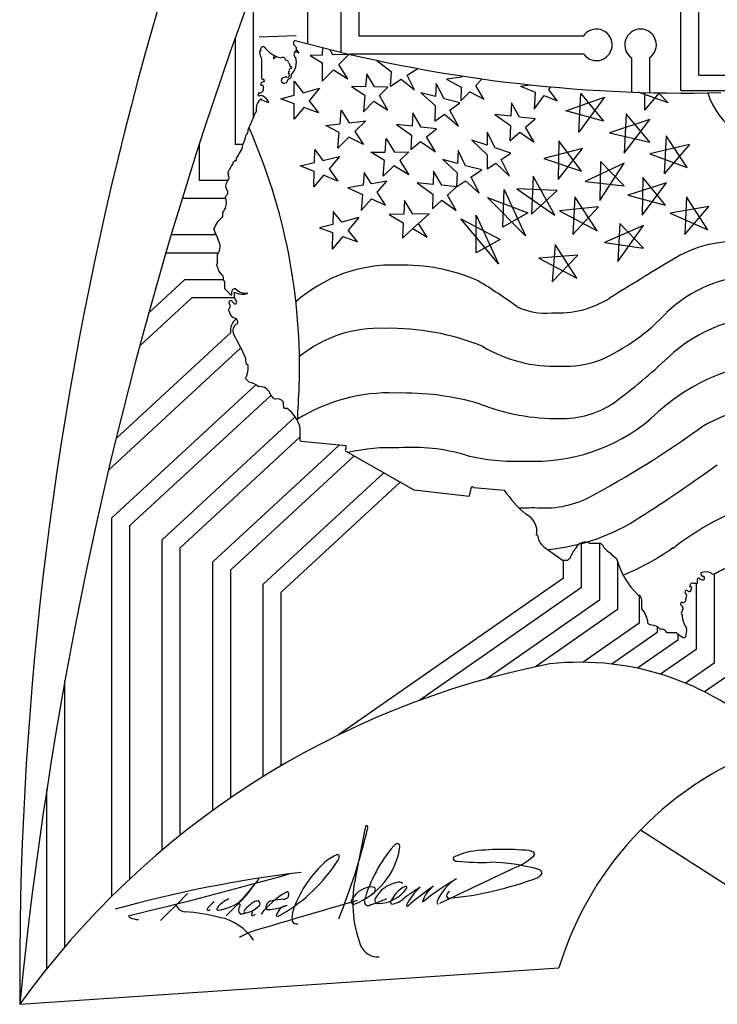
# Model space of a CAD drawing. Extents: x -15.37 to -7.87, y 7.61 to 15.55.
# Tile 1 of 7: x -15.37 to -12.27, y 7.61 to 11.98. Entities that reach past the tile are written whole.
import ezdxf

# ---------------------------------------------------------------- set-up
doc = ezdxf.new("R2010")
doc.units = 0
doc.header["$MEASUREMENT"] = 0
doc.linetypes.add('solid', pattern=[0])
doc.layers.get('0').update_dxf_attribs({"linetype": 'solid'})
doc.layers.add('1', color=7, linetype='solid')
doc.layers.add('7', color=7, linetype='solid')

msp = doc.modelspace()

# ---------------------------------------------------------------- linework, layer by layer
at = {"color": 3, "linetype": 'solid'}
for p, q in [((-12.434, 11.665), (-12.434, 13.2711)), ((-12.354, 11.733), (-12.354, 13.2711)), ((-13.862, 12.5151), (-13.862, 11.905)), ((-13.942, 12.4691), (-13.942, 11.8345)), ((-14.09, 12.3839), (-14.09, 11.8719)), ((-14.33, 12.1204), (-14.33, 11.5424)), ((-14.41, 11.8988), (-14.41, 11.425)), ((-12.8668, 11.905), (-13.862, 11.905)), ((-14.2931, 11.8024), (-14.2931, 11.7187)), ((-12.864, 11.825), (-13.902, 11.825)), ((-14.2813, 11.7028), (-14.2872, 11.7028)), ((-14.2813, 11.7067), (-14.2813, 11.7028)), ((-14.1776, 11.7106), (-14.1735, 11.7146)), ((-12.354, 11.733), (-10.5782, 11.733)), ((-14.2972, 11.6948), (-14.2972, 11.6909)), ((-14.2931, 11.6868), (-14.2972, 11.6909)), ((-14.2853, 11.6668), (-14.2853, 11.6828)), ((-12.434, 11.665), (-10.5303, 11.665)), ((-14.57, 11.4261), (-14.57, 11.265)), ((-14.3762, 11.425), (-14.41, 11.425)), ((-14.4435, 11.265), (-14.57, 11.265)), ((-14.4446, 11.2205), (-14.4446, 11.2043)), ((-14.4505, 11.185), (-14.6461, 11.185)), ((-14.4646, 11.1047), (-14.4646, 11.1247)), ((-14.4946, 11.025), (-14.6946, 11.025)), ((-14.4765, 10.9713), (-14.4765, 10.9773)), ((-14.7182, 10.945), (-14.4841, 10.945)), ((-14.4886, 10.8976), (-14.4886, 10.9373)), ((-14.4886, 10.8817), (-14.4927, 10.8895)), ((-14.7944, 10.6776), (-14.6347, 10.825)), ((-14.4622, 10.825), (-14.6347, 10.825)), ((-14.4568, 10.7858), (-14.4568, 10.8139)), ((-14.4368, 10.7659), (-14.4568, 10.7858)), ((-14.834, 10.5322), (-14.6034, 10.745)), ((-14.4126, 10.745), (-14.6034, 10.745)), ((-14.4249, 10.758), (-14.4249, 10.774)), ((-14.4127, 10.7461), (-14.4127, 10.7699)), ((-14.4127, 10.7181), (-14.4249, 10.7302)), ((-14.4368, 10.6862), (-14.4408, 10.6903)), ((-14.939, 10.121), (-14.4313, 10.5896)), ((-14.9723, 9.9813), (-14.3851, 10.5234)), ((-14.3531, 10.4273), (-14.3531, 10.447)), ((-14.958, 9.7702), (-14.3189, 10.3602)), ((-14.349, 10.3714), (-14.365, 10.3873)), ((-14.878, 9.7352), (-14.2524, 10.3127)), ((-14.734, 9.6722), (-14.1436, 10.2172)), ((-14.654, 9.6371), (-14.122, 10.1283)), ((-14.122, 10.1122), (-14.122, 10.1681)), ((-14.51, 9.5741), (-13.9495, 10.0915)), ((-14.1179, 10.1081), (-14.122, 10.1122)), ((-13.9186, 10.0884), (-14.1179, 10.1081)), ((-13.9186, 10.0763), (-13.9186, 10.0884)), ((-14.43, 9.5391), (-13.8828, 10.0441)), ((-13.6157, 9.8929), (-13.9186, 10.0644)), ((-14.286, 9.476), (-13.7512, 9.9697)), ((-14.206, 9.441), (-13.6781, 9.9283)), ((-13.3724, 9.8651), (-13.6157, 9.8929)), ((-14.958, 8.0918), (-14.958, 9.7702)), ((-14.878, 8.1689), (-14.878, 9.7352)), ((-13.0695, 9.6937), (-13.0735, 9.6937)), ((-14.734, 8.2971), (-14.734, 9.6722)), ((-12.874, 9.4611), (-12.874, 9.656)), ((-12.8384, 9.6578), (-12.7903, 9.6578)), ((-12.794, 9.6578), (-12.794, 9.4047)), ((-14.654, 8.3628), (-14.654, 9.6371)), ((-14.51, 8.4724), (-14.51, 9.5741)), ((-12.9577, 9.5822), (-12.934, 9.5822)), ((-12.954, 9.5028), (-12.954, 9.5822)), ((-12.714, 9.5739), (-12.714, 9.3629)), ((-14.43, 8.5288), (-14.43, 9.5391)), ((-12.286, 9.5212), (-12.286, 9.1249)), ((-14.286, 8.6228), (-14.286, 9.476)), ((-12.954, 9.5028), (-13.9517, 8.8076)), ((-12.3599, 9.4785), (-12.3759, 9.4785)), ((-12.366, 9.4785), (-12.366, 9.1862)), ((-12.3599, 9.4785), (-12.3599, 9.4929)), ((-14.206, 8.6711), (-14.206, 9.441)), ((-12.874, 9.4611), (-13.5914, 8.9611)), ((-12.794, 9.4047), (-13.2937, 9.0565)), ((-12.6229, 9.4267), (-12.6191, 9.4267)), ((-12.618, 9.4259), (-12.618, 9.3031)), ((-12.607, 9.3667), (-12.607, 9.4067)), ((-12.714, 9.3629), (-13.0783, 9.1091)), ((-12.618, 9.3031), (-12.8672, 9.1294)), ((-12.538, 9.2613), (-12.7388, 9.1213)), ((-12.538, 9.2864), (-12.538, 9.2613)), ((-12.4515, 9.2593), (-12.4955, 9.2593)), ((-12.446, 9.2549), (-12.446, 9.2279)), ((-12.446, 9.2279), (-12.6255, 9.1028)), ((-12.366, 9.1862), (-12.5233, 9.0765)), ((-12.286, 9.1249), (-12.4123, 9.0369)), ((-12.206, 9.0831), (-12.3278, 8.9982)), ((-15.166, 7.8678), (-15.166, 9.047)), ((-15.246, 7.7712), (-15.246, 8.5662)), ((-13.8344, 8.3954), (-13.8745, 8.1849))]:
    msp.add_line(p, q, dxfattribs=at)
for centre, radius, start, end in [((-12.808, 11.867), 0.07, 216.8699, 507.1217), ((-12.612, 11.867), 0.07, 304.8713, 595.1714), ((-14.1377, 11.8741), 0.0144, 119.1672, 236.4586), ((-12.4111, 18.2054), 6.5523, 254.65722, 271.35406), ((-14.2922, 11.8333), 0.0103, 118.9092, 208.9092), ((-14.2853, 11.8464), 0.0126, 71.1755, 198.8245), ((-14.1772, 11.9338), 0.1286, 215.9965, 253.6221), ((-14.134, 11.8244), 0.0159, 118.7607, 241.2393), ((-14.1535, 11.8485), 0.0157, -40.676, 60.0232), ((-14.0258, 11.9002), 0.2847, 194.62, 200.0877), ((-14.2085, 11.8199), 0.0107, 242.0427, 297.9573), ((-14.1993, 11.7986), 0.0126, 38.4781, 109.3406), ((-14.1832, 11.8044), 0.00655, 161.9918, 248.0422), ((-14.1841, 11.7875), 0.0109, 6.6945, 98.4286), ((-14.1591, 11.7923), 0.0145, 194.0342, 223.038), ((-14.2198, 11.7905), 0.0807, -43.845, 14.3376), ((-14.1674, 11.7446), 0.00637, 111.2067, 197.2553), ((-14.1629, 11.7546), 0.00793, 80.7302, 210.6962), ((-14.1613, 11.7794), 0.00891, 160.5404, 268.0327), ((-14.1643, 11.7665), 0.00484, 303.1188, 416.8812), ((-14.2869, 11.6921), 0.0106, 91.6768, 165.4534), ((-14.2873, 11.7203), 0.00603, 195.6751, 289.6246), ((-14.2873, 11.7086), 0.00632, -18.048, 71.952), ((-14.1917, 11.7087), 0.014, 134.6108, 225.3892), ((-14.1835, 11.6926), 0.0317, 71.6424, 124.7718), ((-14.1936, 11.7128), 0.0162, 240.5937, 352.0206), ((-14.1842, 11.7327), 0.0146, 316.9492, 403.0508), ((-14.1765, 11.7299), 0.0155, -79.1202, 17.6499), ((-14.3006, 11.6698), 0.0155, 252.3494, 349.1218), ((-14.2912, 11.6809), 0.00623, 17.6489, 107.6507), ((-14.2576, 11.5813), 0.0604, 130.9653, 189.5158), ((-14.3033, 11.6448), 0.00615, 160.7692, 250.7711), ((-14.3115, 11.6529), 0.00655, 291.9573, 378.0079), ((-14.2955, 11.6235), 0.0183, 60.4356, 122.0422), ((-14.2852, 11.6357), 0.0149, 216.2617, 259.2868), ((-14.2058, 11.7976), 0.1947, 245.051, 253.4495), ((-14.3141, 11.5896), 0.0569, 22.0035, 61.0395), ((-11.975, 11.7653), 0.3568, 198.1934, 269.2142), ((-14.273, 11.5353), 0.057, 140.88, 170.8516), ((-14.7346, 11.6949), 0.4324, 331.9169, 339.6299), ((-14.3861, 11.4891), 0.0331, -40.4536, 3.9744), ((-16.7498, 10.4383), 2.6249, 358.1395, 383.8412), ((-14.7261, 11.5749), 0.3806, 336.5767, 343.6266), ((-14.4222, 11.4226), 0.0454, -42.9535, 1.2041), ((-14.4092, 11.3409), 0.0117, 107.6508, 184.9697), ((-14.412, 11.3601), 0.00809, -95.0251, 28.2483), ((-14.4945, 11.4337), 0.1136, 322.0832, 338.3072), ((-14.1839, 11.1836), 0.2839, 146.5978, 154.8514), ((-14.3933, 11.2336), 0.0598, 149.0908, 173.458), ((-14.4528, 11.2782), 0.0161, -59.5642, 7.2132), ((-14.4385, 11.3002), 0.00466, 119.6934, 240.3066), ((-14.4281, 11.2909), 0.0137, 157.5499, 230.9798), ((-14.4302, 11.238), 0.0226, 173.9225, 230.4841), ((-14.4275, 11.184), 0.0266, 130.0436, 161.383), ((-14.5207, 11.1686), 0.072, 340.628, 379.372), ((-14.3752, 11.085), 0.0978, 142.4404, 156.0883), ((-14.3927, 11.008), 0.1205, 126.6165, 158.1309), ((-14.4829, 11.0499), 0.0219, 172.1964, 216.3332), ((-14.8009, 10.8813), 0.3383, 16.4798, 27.3908), ((-14.5491, 10.9781), 0.073, 326.013, 354.6793), ((-12.1915, 10.4659), 0.5287, 48.8827, 122.2974), ((-14.4866, 10.8915), 0.0064, 108.437, 198.4347), ((-14.4261, 10.892), 0.0633, 189.4184, 232.623), ((-13.7133, 10.2482), 0.6423, 87.8319, 131.7484), ((-13.6647, 10.0679), 0.8226, 66.1886, 91.6928), ((33.437, -64.4433), 88.2403, 121.352007, 121.561637), ((-14.4185, 10.8397), 0.0462, 177.4854, 213.9639), ((-12.0933, 10.2618), 0.5807, 49.9291, 133.9966), ((-14.4111, 10.7721), 0.0139, 80.1011, 172.4066), ((-14.3609, 10.8314), 0.066, 223.6451, 275.4984), ((-14.7293, 8.5186), 2.6925, 54.37, 58.7502), ((-14.4268, 10.768), 0.0101, 192.101, 281.1216), ((-14.379, 10.8324), 0.071, 241.6114, 290.0942), ((-14.3892, 10.7478), 0.0236, 184.1071, 228.2432), ((-12.9749, 11.097), 0.4187, 265.7288, 302.5987), ((-14.4181, 10.6835), 0.0237, 128.0636, 163.3623), ((-14.4308, 10.7261), 0.00719, 34.889, 213.6852), ((-14.4644, 10.7061), 0.0319, -7.1691, 30.0864), ((-14.4108, 10.7254), 0.00759, -104.9391, 39.3404), ((-13.0373, 10.9526), 0.2749, 243.2995, 276.5135), ((-14.4017, 10.6888), 0.0351, 184.1947, 258.5882), ((-14.3618, 10.5983), 0.07, 129.0687, 187.1217), ((-14.4168, 10.6384), 0.0179, 333.0477, 423.0483), ((-13.1581, 11.2966), 0.9046, 293.7943, 316.9844), ((-12.0301, 9.9952), 0.6685, 87.9169, 133.4889), ((-14.386, 10.5988), 0.0348, 115.2135, 207.9166), ((-13.772, 10.0518), 0.5587, 87.3823, 129.2411), ((-13.721, 9.5384), 1.0717, 67.5382, 91.3642), ((-15.149, 10.1516), 0.8495, 22.6531, 30.477), ((-12.9944, 11.0677), 0.6253, 239.5251, 272.3387), ((-14.2754, 10.4729), 0.0897, 176.2048, 194.1529), ((-14.6173, 12.7805), 3.1331, 307.08, 312.7607), ((-14.3612, 10.4409), 0.0101, 36.8816, 97.0428), ((-12.9434, 10.8789), 0.4367, 266.6501, 290.1273), ((-11.9296, 9.5596), 0.9099, 87.8573, 134.4031), ((-14.473, 10.4412), 0.1207, 333.5022, 353.3835), ((-14.3724, 10.2623), 0.1115, 52.9986, 77.9005), ((-14.3016, 10.3011), 0.0504, 36.9472, 94.2178), ((-25.8759, 10.8717), 11.761, 356.73071, 357.47257), ((-14.2033, 10.3476), 0.0602, 195.59, 239.9211), ((-13.7291, 9.5653), 0.7585, 87.6435, 122.2459), ((-13.6667, 9.0924), 1.231, 73.7808, 91.4516), ((-14.2238, 10.2645), 0.0325, 36.1304, 107.2583), ((-14.1075, 10.2776), 0.0902, 176.1813, 192.7533), ((-12.9794, 11.1517), 0.942, 248.619, 270.4927), ((-12.9632, 10.6319), 0.4223, 268.901, 303.7954), ((-11.8972, 9.4034), 0.8879, 87.8042, 119.9939), ((-14.1846, 10.2861), 0.0304, 248.911, 275.6083), ((-14.2677, 10.1331), 0.1499, 13.4839, 54.9476), ((-13.0831, 10.8216), 0.8009, 266.9855, 310.1831), ((-14.9683, 13.8215), 4.4964, 298.2257, 305.7517), ((-13.9163, 10.0703), 0.00637, 111.2057, 248.7943), ((-13.7222, 9.2738), 0.8072, 87.2966, 103.3954), ((-13.6247, 9.2511), 0.8312, 73.4279, 94.098), ((-13.1673, 10.9369), 0.9161, 256.0836, 272.6353), ((-16.059, 15.2122), 6.4385, 302.3385, 306.03375), ((-13.4, 9.8811), 0.0319, -30.0868, 7.1691), ((-13.3857, 9.898), 0.0216, -36.6054, 8.0762), ((-13.3579, 9.9014), 0.00644, 32.1511, 183.149), ((-13.0532, 12.54), 2.6521, 263.521, 266.4607), ((-12.7539, 10.2085), 0.5603, 214.2776, 229.0252), ((-11.7225, 8.6935), 1.2, 87.2815, 128.4759), ((-13.0369, 10.2508), 0.4371, 264.1497, 296.5281), ((-13.126, 10.4862), 0.6717, 267.7079, 273.803), ((-13.154, 9.7101), 0.0821, -11.5689, 66.5708), ((-13.1005, 10.5076), 0.8812, 275.1913, 303.4395), ((-12.9949, 9.7003), 0.0749, 185.0911, 231.3323), ((-12.8574, 9.6154), 0.0465, 65.8804, 151.145), ((-12.8123, 9.6239), 0.0404, 20.13, 57.0004), ((-11.3963, 11.8684), 2.7686, 233.536, 235.668), ((-12.7785, 9.5362), 0.1569, 139.6546, 159.9533), ((-12.6789, 9.7214), 0.1269, 221.2046, 237.7763), ((-12.6443, 9.7043), 0.1364, 221.4302, 236.9107), ((-13.0565, 10.4438), 0.9974, 291.5703, 306.084), ((-12.9227, 9.5786), 0.0118, 105.4966, 162.5615), ((-12.3722, 9.6835), 0.3589, 195.1057, 225.7011), ((-12.3323, 9.5222), 0.0124, 160.9812, 252.9232), ((-12.322, 9.469), 0.0613, 68.9744, 111.0256), ((-12.2901, 9.5317), 0.0112, 208.7602, 302.7105), ((-13.8076, 12.6091), 3.4423, 296.2686, 297.3057), ((-12.3818, 9.4685), 0.0116, 59.2639, 210.7348), ((-12.354, 9.4957), 0.00656, 25.0388, 205.0388), ((-12.3282, 9.5332), 0.04, 240.1909, 255.673), ((-12.3362, 9.5023), 0.00808, 256.3331, 448.2232), ((-12.4076, 9.4395), 0.00829, 22.0042, 186.5246), ((-12.4264, 9.4226), 0.0191, 347.7811, 416.3547), ((-12.3979, 9.4527), 0.0103, 258.6431, 370.0696), ((-12.3886, 9.4591), 0.0047, 280.89, 492.2398), ((-12.6334, 9.4043), 0.0265, 5.1285, 57.4799), ((-12.4287, 9.3887), 0.00679, 63.1948, 243.6747), ((-12.4239, 9.4079), 0.0133, 262.367, 336.4018), ((-12.4023, 9.4087), 0.0112, 118.7605, 212.7105), ((-12.6895, 9.2928), 0.1108, 5.2933, 41.8634), ((-12.442, 9.3669), 0.0188, 347.7486, 416.9327), ((-12.4219, 9.3469), 0.00986, 126.0957, 233.9043), ((-12.4216, 9.3569), 0.0064, 108.4357, 198.4345), ((-12.562, 9.3161), 0.0216, 217.3799, 255.8426), ((-12.3025, 9.3477), 0.1255, 183.9962, 213.0292), ((-12.5718, 9.2267), 0.0686, 44.959, 86.2062), ((-12.5173, 9.2533), 0.0227, 15.1952, 105.1953), ((-12.2927, 9.4509), 0.2489, 230.3599, 238.2497), ((-12.4977, 9.2712), 0.0904, -17.9694, 5.0999), ((-12.4207, 9.25), 0.0111, 254.5379, 323.1112), ((-16.514, 9.0288), 2.7651, 337.9672, 346.7683), ((-13.8234, 8.395), 0.011, 119.3855, 177.984), ((-13.8297, 8.3983), 0.00771, 341.805, 409.1033), ((-13.9999, 8.3583), 0.3237, 291.2307, 350.4052), ((-13.2179, 7.8965), 0.644, 139.3644, 164.2049), ((-13.6898, 8.3019), 0.0224, 85.4958, 152.046), ((-13.6937, 8.3108), 0.0145, 333.4999, 427.1072), ((-13.2197, 7.1435), 1.1564, 84.3326, 97.2561), ((-13.8923, 8.1086), 0.1803, 112.7958, 134.6575), ((-13.9568, 8.2661), 0.0103, 50.4562, 121.4692), ((-13.9852, 8.2693), 0.0363, -39.6385, 3.3849), ((-13.436, 8.2602), 0.00792, 154.559, 191.1182), ((-13.4255, 8.2671), 0.0201, 204.7275, 270.5723), ((-13.3085, 8.0021), 0.2941, 101.2143, 117.2417), ((-13.3206, 8.547), 0.3627, 297.2489, 310.5516), ((-13.1207, 8.2191), 0.0766, 66.3028, 78.5342), ((-13.0939, 8.2785), 0.0115, 321.576, 429.8524), ((-14.5713, 8.6471), 0.7334, 300.2569, 326.8558), ((-13.6699, 7.8631), 0.5115, 133.0579, 161.5918), ((6.8629, -34.6167), 47.2872, 115.0442, 115.51149), ((-13.3141, 9.5798), 1.3375, 265.2337, 271.5101), ((-13.301, 7.3449), 0.8982, 74.9899, 88.5901), ((-13.0836, 8.1675), 0.0475, 48.723, 71.2492), ((-13.4392, 2.5941), 5.6449, 96.9072, 105.4558), ((-18.3618, 22.8712), 15.2662, 283.1827, 285.93198), ((-15.5718, 9.1484), 1.6016, 314.4259, 322.3734), ((-12.7585, 7.0401), 1.3135, 120.6722, 128.6873), ((-13.3094, 7.982), 0.2226, 122.3922, 157.4292), ((-13.6026, 9.57), 1.4934, 275.4227, 290.8469), ((-13.0923, 8.2239), 0.0539, 293.1828, 320.1299), ((-13.0619, 8.1952), 0.0125, 331.5855, 399.5145), ((-14.6733, 8.3672), 0.4134, 315.0542, 326.0458), ((-13.8014, 8.0299), 0.1028, 101.3781, 154.3816), ((-13.8083, 8.0892), 0.044, 65.7196, 110.6995), ((-13.808, 8.1211), 0.0197, 285.7661, 384.7004), ((-13.6673, 8.0182), 0.1372, 101.2458, 152.3385), ((-13.7833, 8.2239), 0.1648, 272.2291, 324.3282), ((-13.594, 8.0134), 0.1378, 118.5605, 155.6642), ((-13.6842, 8.1288), 0.0259, 50.4552, 112.4964), ((-13.1607, 7.4358), 0.8181, 121.5995, 128.0832), ((-13.6537, 8.1201), 0.0156, 88.5694, 113.1322), ((-13.6538, 8.1306), 0.00512, 327.3693, 445.0166), ((-13.411, 7.9312), 0.2691, 131.5209, 153.0469), ((-12.5005, 6.6837), 1.7814, 125.3183, 129.3941), ((-13.4518, 8.0306), 0.1325, 126.3701, 164.7751), ((-6.5233, -0.1469), 11.5608, 134.46549, 135.30679), ((-14.3893, 7.9634), 0.1269, 112.8411, 143.0852), ((-13.978, 7.7612), 0.4056, 120.8764, 141.5788), ((-14.1838, 7.8202), 0.2591, 92.6314, 104.0698), ((-14.1955, 8.105), 0.0259, 269.6054, 324.0504), ((-14.1761, 8.0958), 0.0168, 107.1963, 126.968), ((-14.1791, 8.1073), 0.00499, 359.085, 472.9793), ((-14.1965, 8.099), 0.0239, -22.8258, 19.9735), ((-13.9356, 8.4773), 0.4415, 286.5014, 296.5763), ((-13.776, 8.0742), 0.015, 149.2613, 266.4744), ((-13.7255, 8.1482), 0.0911, 276.5591, 311.3623), ((-13.4622, 8.094), 0.0108, 162.363, 274.1794), ((-13.4482, 8.0911), 0.0252, 115.4506, 165.6494), ((-14.6306, 8.0681), 0.0445, 199.5385, 266.8075), ((-14.5277, 8.0344), 0.00695, 127.1922, 218.4854), ((-14.5316, 8.0527), 0.0226, 265.8998, 302.3784), ((-14.3546, 7.8898), 0.2324, 130.123, 139.7369), ((-14.4864, 8.036), 0.00574, 141.0032, 266.7081), ((-14.5137, 8.2417), 0.2132, 277.2949, 308.6085), ((-14.3881, 8.0375), 0.0213, 109.8098, 139.8407), ((-14.3685, 8.0318), 0.0271, 142.3954, 221.4464), ((-14.393, 8.0527), 0.00534, -55.4759, 115.1388), ((-14.2246, 7.905), 0.1915, 122.6644, 138.9005), ((-14.4196, 8.1738), 0.1691, 298.4387, 314.1867), ((-14.3084, 8.0316), 0.0398, 90.923, 119.4521), ((5.2812, -58.039), 68.8297, 106.154387, 106.546557), ((-14.3125, 8.0592), 0.0126, -31.6718, 73.8644), ((-14.2614, 8.0454), 0.0131, 148.5889, 247.5231), ((-14.2444, 8.0417), 0.03, 94.4398, 159.4699), ((-14.2771, 8.291), 0.2579, 272.3778, 290.7296), ((-14.1709, 7.9938), 0.0583, 98.4532, 164.9226), ((-13.9324, 8.0696), 0.0387, 351.8708, 367.0235), ((-13.8866, 8.0636), 0.00753, 176.6456, 284.4544), ((-13.8203, 8.0672), 0.0165, 167.5768, 303.6864), ((-13.7135, 8.0653), 0.0078, 141.0142, 258.006), ((-13.6468, 8.0527), 0.00403, 173.8151, 272.7958), ((-13.6511, 8.0677), 0.0195, 283.1656, 312.5567), ((-13.6172, 8.0402), 0.0245, 124.448, 147.6711), ((-13.5095, 8.0644), 0.00622, 151.0188, 267.9262), ((-14.8762, 8.0031), 0.00577, 134.3263, 249.6434), ((-14.8313, 8.1082), 0.1201, 246.9969, 266.1066), ((-14.7354, 6.91), 1.1183, 76.7574, 84.7491), ((-14.5268, 7.7656), 0.2378, 33.6882, 78.4795), ((-14.3891, 8.0885), 0.0747, 270.1751, 286.7466), ((-14.3637, 8.0245), 0.00825, 129.0119, 232.3999), ((-14.3719, 8.0956), 0.0777, 272.3508, 294.9707), ((-14.3342, 8.01), 0.0038, 160.6076, 280.1639), ((-14.2541, 7.9962), 0.085, 158.0522, 169.8013), ((-14.3352, 8.0231), 0.017, 275.7235, 322.5464), ((-14.2243, 8.0066), 0.00381, 140.2543, 283.4598), ((-14.2409, 8.0654), 0.0649, 285.6587, 307.1195), ((-14.0454, 7.9967), 0.1131, 164.5011, 184.0642), ((-14.1375, 7.9906), 0.0208, 185.3833, 286.5713), ((-14.2432, 7.6735), 0.2781, 106.2717, 122.2452), ((-13.7766, 7.9069), 0.084, 202.7168, 273.6325)]:
    msp.add_arc(centre, radius, start, end, dxfattribs=at)
at = {"layer": '1', "color": 3, "linetype": 'solid'}
for p, q in [((-14.1403, 11.9063), (-14.304, 11.9003)), ((-14.1264, 11.8297), (-14.144, 11.8367)), ((-14.1264, 11.8297), (-14.1381, 11.8459)), ((-14.0237, 11.8547), (-14.0238, 11.8215)), ((-13.9766, 11.8228), (-13.9912, 11.8465)), ((-14.2386, 11.8208), (-14.2398, 11.8038)), ((-14.2398, 11.8038), (-14.2281, 11.8158)), ((-14.0238, 11.8215), (-14.0778, 11.82)), ((-14.0778, 11.82), (-14.024, 11.7865)), ((-13.906, 11.8248), (-13.9766, 11.8228)), ((-13.9504, 11.7804), (-13.906, 11.8248)), ((-13.7813, 11.798), (-13.7162, 11.7472)), ((-12.652, 11.8095), (-12.652, 11.6576)), ((-12.572, 11.8096), (-12.572, 11.6551)), ((-14.024, 11.7865), (-14.0243, 11.7066)), ((-14.0243, 11.7066), (-13.9748, 11.756)), ((-13.9748, 11.756), (-13.9109, 11.7163)), ((-13.9109, 11.7163), (-13.9504, 11.7804)), ((-13.7214, 11.6839), (-13.7162, 11.7472)), ((-13.6474, 11.7318), (-13.6007, 11.762)), ((-14.149, 11.7066), (-14.1087, 11.6542)), ((-14.149, 11.6431), (-14.149, 11.7066)), ((-13.8267, 11.739), (-13.8317, 11.681)), ((-13.7926, 11.6802), (-13.8267, 11.739)), ((-13.7214, 11.6839), (-13.6743, 11.7144)), ((-13.6743, 11.7144), (-13.6144, 11.6677)), ((-13.6144, 11.6677), (-13.6474, 11.7318)), ((-13.4071, 11.7233), (-13.4735, 11.7147)), ((-13.4735, 11.7147), (-13.4078, 11.6796)), ((-13.407, 11.7293), (-13.4071, 11.7233)), ((-13.3422, 11.6874), (-13.3145, 11.7157)), ((-14.1087, 11.6542), (-14.0356, 11.6742)), ((-14.0356, 11.6742), (-14.0816, 11.619)), ((-13.8947, 11.6823), (-13.8349, 11.6434)), ((-13.8317, 11.681), (-13.8947, 11.6823)), ((-13.7327, 11.679), (-13.7926, 11.6802)), ((-13.7702, 11.6416), (-13.7327, 11.679)), ((-13.5189, 11.6952), (-13.5211, 11.6375)), ((-13.4837, 11.6277), (-13.5189, 11.6952)), ((-13.4078, 11.6796), (-13.4087, 11.6191)), ((-13.4087, 11.6191), (-13.3696, 11.6592)), ((-13.3696, 11.6592), (-13.3066, 11.6256)), ((-13.3066, 11.6256), (-13.3422, 11.6874)), ((-13.1446, 11.6839), (-13.1027, 11.6897)), ((-13.1446, 11.6839), (-13.0794, 11.6578)), ((-13.0794, 11.6578), (-13.0847, 11.5818)), ((-13.0186, 11.6686), (-13.0095, 11.6805)), ((-12.9826, 11.6191), (-13.0186, 11.6686)), ((-12.4902, 11.6094), (-12.6221, 11.6565)), ((-14.2074, 11.6272), (-14.149, 11.6431)), ((-14.149, 11.6057), (-14.2074, 11.6272)), ((-14.0816, 11.619), (-14.0405, 11.5656)), ((-13.8349, 11.6434), (-13.8412, 11.5705)), ((-13.8412, 11.5705), (-13.7946, 11.6172)), ((-13.7946, 11.6172), (-13.7327, 11.577)), ((-13.7327, 11.577), (-13.7702, 11.6416)), ((-13.5869, 11.6547), (-13.5227, 11.5974)), ((-13.5211, 11.6375), (-13.5869, 11.6547)), ((-13.4136, 11.6094), (-13.4837, 11.6277)), ((-13.0847, 11.5818), (-13.0391, 11.6417)), ((-13.0391, 11.6417), (-12.9826, 11.6191)), ((-12.9438, 11.5737), (-12.772, 11.6353)), ((-12.8854, 11.4798), (-12.8773, 11.6515)), ((-12.772, 11.6353), (-12.8854, 11.4798)), ((-12.8773, 11.6515), (-12.7769, 11.5284)), ((-12.593, 11.577), (-12.5937, 11.6557)), ((-12.593, 11.577), (-12.5276, 11.6542)), ((-12.4902, 11.6094), (-12.5325, 11.6543)), ((-14.149, 11.5381), (-14.149, 11.6057)), ((-14.106, 11.5898), (-14.149, 11.5381)), ((-14.0405, 11.5656), (-14.106, 11.5898)), ((-13.9453, 11.5166), (-13.9401, 11.577)), ((-13.9401, 11.577), (-13.9042, 11.5217)), ((-13.5227, 11.5974), (-13.5253, 11.5284)), ((-13.4575, 11.5775), (-13.4136, 11.6094)), ((-13.42, 11.5057), (-13.4575, 11.5775)), ((-13.1851, 11.6094), (-13.1877, 11.5502)), ((-13.1485, 11.5461), (-13.1851, 11.6094)), ((-12.7769, 11.5284), (-12.9438, 11.5737)), ((-13.9042, 11.5217), (-13.8315, 11.5306)), ((-13.8315, 11.5306), (-13.8792, 11.4833)), ((-13.6225, 11.5656), (-13.6255, 11.5065)), ((-13.5859, 11.5023), (-13.6225, 11.5656)), ((-13.5253, 11.5284), (-13.4812, 11.5603)), ((-13.4812, 11.5603), (-13.42, 11.5057)), ((-13.258, 11.5575), (-13.1895, 11.5095)), ((-13.1877, 11.5502), (-13.258, 11.5575)), ((-13.0798, 11.5389), (-13.1485, 11.5461)), ((-13.1227, 11.5016), (-13.0798, 11.5389)), ((-12.5712, 11.5365), (-12.7494, 11.4765)), ((-12.6765, 11.5608), (-12.6854, 11.3874)), ((-12.6854, 11.3874), (-12.5712, 11.5365)), ((-12.5712, 11.436), (-12.6765, 11.5608)), ((-14.0081, 11.5089), (-13.9453, 11.5166)), ((-13.9485, 11.4789), (-14.0081, 11.5089)), ((-13.8792, 11.4833), (-13.8412, 11.4247)), ((-13.6954, 11.5138), (-13.6275, 11.4662)), ((-13.6255, 11.5065), (-13.6954, 11.5138)), ((-13.5172, 11.4952), (-13.5859, 11.5023)), ((-13.5612, 11.4597), (-13.5172, 11.4952)), ((-13.1895, 11.5095), (-13.1924, 11.4409)), ((-13.0847, 11.436), (-13.1227, 11.5016)), ((-13.9546, 11.4085), (-13.9485, 11.4789)), ((-13.9056, 11.4572), (-13.9546, 11.4085)), ((-13.8412, 11.4247), (-13.9056, 11.4572)), ((-13.7455, 11.3913), (-13.7408, 11.4522)), ((-13.7408, 11.4522), (-13.7033, 11.3917)), ((-13.6275, 11.4662), (-13.6306, 11.4036)), ((-13.6306, 11.4036), (-13.5877, 11.4383)), ((-13.5877, 11.4383), (-13.5221, 11.3923)), ((-13.5221, 11.3923), (-13.5612, 11.4597)), ((-13.3601, 11.4441), (-13.2921, 11.3794)), ((-13.2921, 11.4219), (-13.3601, 11.4441)), ((-13.2921, 11.4798), (-13.2921, 11.4219)), ((-13.2568, 11.4103), (-13.2921, 11.4798)), ((-13.1924, 11.4409), (-13.1475, 11.48)), ((-13.1475, 11.48), (-13.0847, 11.436)), ((-12.9745, 11.4409), (-12.977, 11.2692)), ((-12.8741, 11.3064), (-12.9745, 11.4409)), ((-12.7494, 11.4765), (-12.5712, 11.436)), ((-12.4983, 11.4636), (-12.5072, 11.2951)), ((-12.4059, 11.3226), (-12.4983, 11.4636)), ((-14.0584, 11.3455), (-14.0567, 11.4036)), ((-14.0567, 11.4036), (-14.0209, 11.3542)), ((-13.4217, 11.3988), (-13.4241, 11.3408)), ((-13.3882, 11.3312), (-13.4217, 11.3988)), ((-13.1868, 11.3874), (-13.2568, 11.4103)), ((-12.8692, 11.4069), (-13.041, 11.3631)), ((-12.977, 11.2692), (-12.8692, 11.4069)), ((-12.3946, 11.4255), (-12.5712, 11.3842)), ((-12.3946, 11.4255), (-12.5072, 11.2951)), ((-14.0209, 11.3542), (-13.9482, 11.3712)), ((-13.9482, 11.3712), (-13.9939, 11.317)), ((-13.8088, 11.3907), (-13.7455, 11.3913)), ((-13.7484, 11.3546), (-13.8088, 11.3907)), ((-13.7538, 11.2854), (-13.7484, 11.3546)), ((-13.7033, 11.3917), (-13.6404, 11.3923)), ((-13.6404, 11.3923), (-13.6803, 11.3546)), ((-13.6803, 11.3546), (-13.6404, 11.2902)), ((-13.4897, 11.3583), (-13.4258, 11.2995)), ((-13.4241, 11.3408), (-13.4897, 11.3583)), ((-13.2921, 11.3794), (-13.2921, 11.3178)), ((-13.2304, 11.3585), (-13.1868, 11.3874)), ((-13.1932, 11.2854), (-13.2304, 11.3585)), ((-13.041, 11.3631), (-12.8741, 11.3064)), ((-12.7899, 11.3502), (-12.7931, 11.1768)), ((-12.6846, 11.2416), (-12.7899, 11.3502)), ((-12.5712, 11.3842), (-12.4059, 11.3226)), ((-14.1215, 11.3307), (-14.0584, 11.3455)), ((-14.0596, 11.3055), (-14.1215, 11.3307)), ((-13.9939, 11.317), (-13.9546, 11.2627)), ((-13.7067, 11.3298), (-13.7538, 11.2854)), ((-13.6404, 11.2902), (-13.7067, 11.3298)), ((-13.3164, 11.3121), (-13.3882, 11.3312)), ((-13.3633, 11.281), (-13.3164, 11.3121)), ((-13.2921, 11.3178), (-13.2539, 11.343)), ((-13.2539, 11.343), (-13.1932, 11.2854)), ((-12.6846, 11.3421), (-12.8579, 11.2611)), ((-12.7931, 11.1768), (-12.6846, 11.3421)), ((-14.0616, 11.2368), (-14.0596, 11.3055)), ((-14.0179, 11.2885), (-14.0616, 11.2368)), ((-13.9546, 11.2627), (-14.0179, 11.2885)), ((-13.838, 11.3016), (-13.8423, 11.2451)), ((-13.8056, 11.2512), (-13.838, 11.3016)), ((-13.5302, 11.3064), (-13.5319, 11.2477)), ((-13.4941, 11.2441), (-13.5302, 11.3064)), ((-13.4258, 11.2995), (-13.4283, 11.2378)), ((-13.4283, 11.2378), (-13.3879, 11.2646)), ((-13.3879, 11.2646), (-13.3277, 11.2092)), ((-13.3277, 11.2092), (-13.3633, 11.281)), ((-13.0879, 11.2854), (-13.0952, 11.1169)), ((-12.9924, 11.112), (-13.0879, 11.2854)), ((-12.6019, 11.2789), (-12.6044, 11.112)), ((-12.5015, 11.1558), (-12.6019, 11.2789)), ((-13.8423, 11.2451), (-13.9109, 11.2335)), ((-13.9109, 11.2335), (-13.8456, 11.2031)), ((-13.7376, 11.2627), (-13.8056, 11.2512)), ((-13.781, 11.2131), (-13.7376, 11.2627)), ((-13.6031, 11.2546), (-13.5331, 11.2056)), ((-13.5319, 11.2477), (-13.6031, 11.2546)), ((-13.4283, 11.2378), (-13.4941, 11.2441)), ((-13.4688, 11.2005), (-13.4283, 11.2378)), ((-13.2224, 11.0586), (-13.2175, 11.2254)), ((-13.2175, 11.2254), (-13.122, 11.0197)), ((-13.1608, 11.2287), (-12.9924, 11.112)), ((-12.9826, 11.2206), (-13.1608, 11.2287)), ((-13.0952, 11.1169), (-12.9826, 11.2206)), ((-12.8579, 11.2611), (-12.6846, 11.2416)), ((-12.4966, 11.2546), (-12.6684, 11.2011)), ((-12.6044, 11.112), (-12.4966, 11.2546)), ((-13.8456, 11.2031), (-13.851, 11.1331)), ((-13.851, 11.1331), (-13.8059, 11.1846)), ((-13.8059, 11.1846), (-13.744, 11.1558)), ((-13.744, 11.1558), (-13.781, 11.2131)), ((-13.6598, 11.1768), (-13.6627, 11.1162)), ((-13.6225, 11.1167), (-13.6598, 11.1768)), ((-13.5331, 11.2056), (-13.5351, 11.1396)), ((-13.5351, 11.1396), (-13.4935, 11.1778)), ((-13.4935, 11.1778), (-13.4298, 11.1331)), ((-13.4298, 11.1331), (-13.4688, 11.2005)), ((-13.2904, 11.1898), (-13.1122, 11.1226)), ((-13.122, 11.0197), (-13.2904, 11.1898)), ((-12.9033, 11.193), (-12.9122, 11.0262)), ((-12.8044, 11.0424), (-12.9033, 11.193)), ((-12.6684, 11.2011), (-12.5015, 11.1558)), ((-12.4083, 11.193), (-12.4156, 11.0262)), ((-12.3136, 11.0472), (-12.4083, 11.193)), ((-12.798, 11.1493), (-12.9713, 11.1315)), ((-12.9122, 11.0262), (-12.798, 11.1493)), ((-12.3087, 11.1501), (-12.4804, 11.1201)), ((-12.4156, 11.0262), (-12.3087, 11.1501)), ((-13.9757, 11.1282), (-13.9774, 11.0706)), ((-13.9376, 11.081), (-13.9757, 11.1282)), ((-13.8623, 11.1007), (-13.9376, 11.081)), ((-13.8623, 11.1007), (-13.909, 11.0456)), ((-13.6627, 11.1162), (-13.7278, 11.1153)), ((-13.7278, 11.1153), (-13.6646, 11.0776)), ((-13.5496, 11.1177), (-13.6225, 11.1167)), ((-13.5966, 11.0749), (-13.5496, 11.1177)), ((-13.4087, 11.0958), (-13.3407, 11.0596)), ((-13.2418, 10.8966), (-13.4087, 11.0958)), ((-13.3407, 11.0596), (-13.3407, 11.112)), ((-13.3407, 11.112), (-13.2418, 10.8966)), ((-13.1122, 11.1226), (-13.2224, 11.0586)), ((-12.9713, 11.1315), (-12.8044, 11.0424)), ((-12.4804, 11.1201), (-12.3136, 11.0472)), ((-13.9774, 11.0706), (-14.0356, 11.0553)), ((-14.0356, 11.0553), (-13.9784, 11.0344)), ((-13.8672, 10.9938), (-13.909, 11.0456)), ((-13.6646, 11.0776), (-13.6679, 11.01)), ((-13.6679, 11.01), (-13.6217, 11.052)), ((-13.6217, 11.052), (-13.5966, 11.0749)), ((-13.6217, 11.052), (-13.5594, 11.0148)), ((-13.5594, 11.0148), (-13.5966, 11.0749)), ((-13.3407, 10.9452), (-13.3407, 11.0596)), ((-13.3407, 11.0596), (-13.2354, 11.0035)), ((-12.5987, 11.0667), (-12.772, 10.9905)), ((-12.704, 11.0748), (-12.7121, 10.9063)), ((-12.7121, 10.9063), (-12.5987, 11.0667)), ((-12.5987, 10.9662), (-12.704, 11.0748)), ((-13.9784, 11.0344), (-13.9806, 10.9614)), ((-13.9327, 11.0177), (-13.9806, 10.9614)), ((-13.9327, 11.0177), (-13.8672, 10.9938)), ((-13.2354, 11.0035), (-13.3407, 10.9452)), ((-12.9907, 10.9824), (-13.0037, 10.8156)), ((-12.8952, 10.8318), (-12.9907, 10.9824)), ((-12.772, 10.9905), (-12.5987, 10.9662)), ((-12.8903, 10.9338), (-13.0636, 10.9209)), ((-13.0636, 10.9209), (-12.8952, 10.8318)), ((-13.0037, 10.8156), (-12.8903, 10.9338))]:
    msp.add_line(p, q, dxfattribs=at)
for centre, radius, start, end in [((-13.827, 8.4014), 0.00364, 49.1033, 119.3855), ((-13.9526, 8.2712), 0.00364, 3.3849, 50.4562), ((-13.3551, 8.0632), 0.5335, 166.8068, 200.7226), ((-13.8092, 8.0505), 0.00364, 106.5014, 123.6864)]:
    msp.add_arc(centre, radius, start, end, dxfattribs=at)
at = {"layer": '7', "color": 0, "linetype": 'solid'}
for p, q in [((-14.0194, 11.8524), (-14.0194, 11.8536)), ((-13.0037, 11.68), (-13.0037, 11.679))]:
    msp.add_line(p, q, dxfattribs=at)
at = {"layer": '7', "color": 3, "linetype": 'solid'}
for p, q in [((-11.66, 7.775), (-12.6129, 8.3853)), ((-15.366, 7.613), (-12.974, 7.775))]:
    msp.add_line(p, q, dxfattribs=at)
for centre, radius, start, end in [((-0.0063, 7.7311), 15.3602, 152.17863, 180.4407), ((2.7994, 5.8104), 18.2546, 150.13637, 174.33278), ((-12.8798, 7.903), 1.2265, 354.0106, 456.3287), ((-12.2878, 5.4031), 3.7893, 101.0643, 144.3248), ((-11.5392, 7.3379), 1.4999, 108.3496, 163.0565)]:
    msp.add_arc(centre, radius, start, end, dxfattribs=at)

doc.saveas('drawing.dxf')
